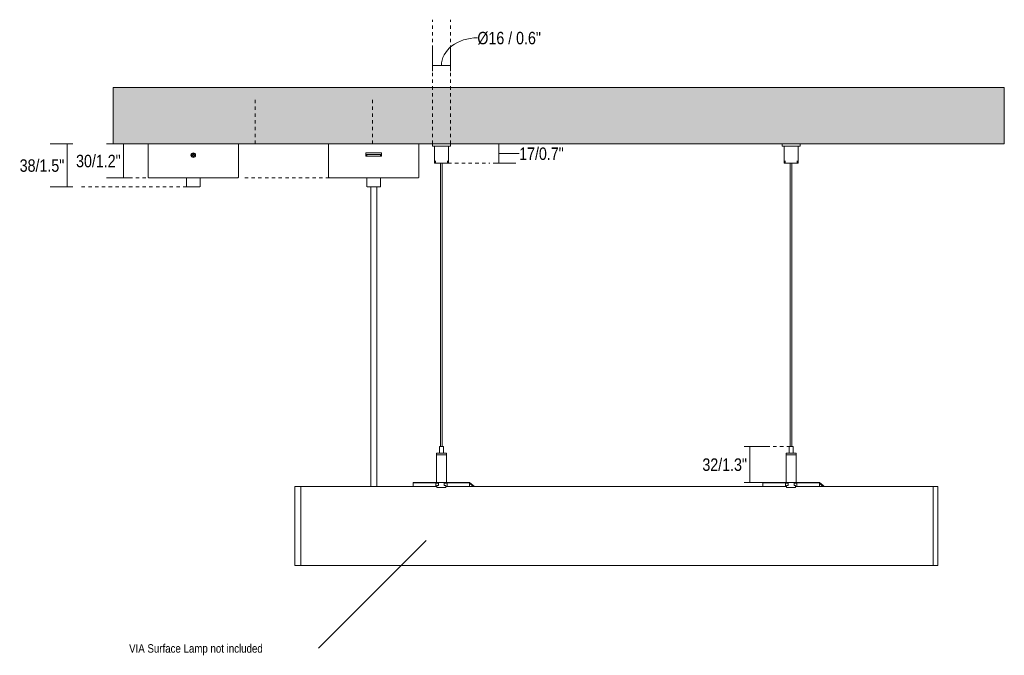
# Model space of a CAD drawing. Header units: millimetres. Extents: x -7025 to -5207, y 89 to 5011.
# Tile 2 of 2: x -6080 to -5207, y 4448 to 5011. Entities that reach past the tile are written whole.
import ezdxf

# ---------------------------------------------------------------- set-up
doc = ezdxf.new("R2010")
doc.units = ezdxf.units.MM
doc.linetypes.add('Dash', pattern=[6, 3, -3])
doc.layers.add('A-ANNO-DIMS', color=7, linetype='Dash', lineweight=9, true_color=0xd2d2d2)
for name, color, linetype, lineweight in [('A-ANNO-DIMS-5', 7, 'Continuous', 9), ('A-WALL', 7, 'Continuous', 9), ('E-LITE-EQPM', 7, 'Continuous', 20), ('G-ANNO-TEXT', 7, 'Continuous', 9)]:
    doc.layers.add(name, color=color, linetype=linetype, lineweight=lineweight)
doc.styles.add('Arial Narrow', font='ARIALN.TTF', dxfattribs={"height": 11})
doc.styles.add('Arial Narrow_2', font='ARIALN.TTF', dxfattribs={"height": 7.5})
doc.dimstyles.new('FARO_-_2_2mm_Arial_Narrow_mm_Inch_Left_H', dxfattribs={"dimscale": 304.8, "dimtxt": 11.257741, "dimasz": 0, "dimexe": 0.049213, "dimexo": 0.0625, "dimgap": 0.008202, "dimtad": 3, "dimtih": 1, "dimtoh": 1, "dimdec": 0, "dimzin": 0, "dimdsep": 46, "dimtxsty": 'Arial Narrow', "dimblk1": 'NONE', "dimblk2": 'NONE', "dimsah": 1, "dimcen": 0.09, "dimadec": 0, "dimazin": 0, "dimtfac": 1, "dimtdec": 4, "dimtix": 1, "dimtmove": 0, "dimatfit": 3, "dimfxl": 0.016404, "dimfxlon": 1, "dimtvp": 1, "dimtolj": 1, "dimtzin": 0, "dimarcsym": 2})
doc.dimstyles.new('FARO_-_2_2mm_Arial_Narrow_mm_Inch_Left_H_1', dxfattribs={"dimscale": 304.8, "dimtxt": 11.257741, "dimasz": 0, "dimexe": 0.049213, "dimexo": 0.0625, "dimgap": 0.008202, "dimtad": 3, "dimtih": 1, "dimtoh": 1, "dimdec": 0, "dimzin": 0, "dimdsep": 46, "dimtxsty": 'Arial Narrow', "dimblk1": 'NONE', "dimblk2": 'NONE', "dimsah": 1, "dimcen": 0.09, "dimadec": 0, "dimazin": 0, "dimtfac": 1, "dimtdec": 4, "dimtix": 1, "dimtmove": 1, "dimatfit": 3, "dimfxl": 0.016404, "dimfxlon": 1, "dimtvp": 1, "dimtolj": 1, "dimtzin": 0, "dimarcsym": 2})
doc.dimstyles.new('FARO_-_2_2mm_Arial_Narrow_mm_Inch_Right_1', dxfattribs={"dimscale": 304.8, "dimtxt": 11.257741, "dimasz": 0, "dimexe": 0.049213, "dimexo": 0.0625, "dimgap": 0.008202, "dimtad": 1, "dimdec": 0, "dimzin": 0, "dimdsep": 46, "dimtxsty": 'Arial Narrow', "dimblk1": 'NONE', "dimblk2": 'NONE', "dimsah": 1, "dimcen": 0.09, "dimadec": 0, "dimazin": 0, "dimtfac": 1, "dimtdec": 4, "dimtix": 1, "dimtmove": 1, "dimatfit": 3, "dimfxl": 0.016404, "dimfxlon": 1, "dimtvp": 1, "dimtolj": 1, "dimtzin": 0, "dimarcsym": 2})

# ---------------------------------------------------------------- blocks, each defined once
blk = doc.blocks.new('VIA Surface - 00 VIA SURFACE-655830-Planta_PDF')
at = {"color": 254, "lineweight": 9, "true_color": 0xd4d4d4}
for p, q in [((-3360.48, 4601.5), (-3380.96, 4601.5)), ((-3380.96, 4601.5), (-3370.79, 4601.5)), ((-3380.96, 4601.18), (-3380.96, 4601.5)), ((-3360.92, 4601.17), (-3380.96, 4601.18)), ((-3380.96, 4601.18), (-3380.96, 4598)), ((-3360.96, 4598), (-3360.96, 4600.89)), ((-3360.96, 4600.15), (-3360.93, 4600.43)), ((-3359.96, 4601.5), (-3359.96, 4601)), ((-3358.52, 4601), (-3359.96, 4601)), ((-3351.96, 4601), (-3353.4, 4601)), ((-3351.96, 4601.5), (-3351.96, 4601)), ((-3330.96, 4601.5), (-3351.44, 4601.5)), ((-3330.96, 4601.18), (-3351, 4601.17)), ((-3350.96, 4600.15), (-3350.99, 4600.43)), ((-3350.96, 4598), (-3350.96, 4600.89)), ((-3328.02, 4599.03), (-3330.96, 4601.5)), ((-3330.96, 4601.5), (-3330.96, 4601.18)), ((-3330.96, 4601.18), (-3330.96, 4598)), ((-3328.34, 4598.64), (-3330.96, 4600.84)), ((-3050.48, 4601.5), (-3070.96, 4601.5)), ((-3070.96, 4601.5), (-3060.4, 4601.5)), ((-3070.96, 4601.18), (-3070.96, 4601.5)), ((-3050.92, 4601.17), (-3070.96, 4601.18)), ((-3070.96, 4601.18), (-3070.96, 4598)), ((-3050.96, 4598), (-3050.96, 4600.89)), ((-3050.96, 4600.15), (-3050.93, 4600.43)), ((-3049.96, 4601), (-3050.26, 4601)), ((-3049.96, 4601.5), (-3049.96, 4601)), ((-3048.52, 4601), (-3049.96, 4601)), ((-3041.96, 4601), (-3043.4, 4601)), ((-3041.96, 4601.5), (-3041.96, 4601)), ((-3020.96, 4601.5), (-3041.44, 4601.5)), ((-3020.96, 4601.18), (-3041, 4601.17)), ((-3040.96, 4600.15), (-3040.99, 4600.43)), ((-3040.96, 4598), (-3040.96, 4600.89)), ((-3018.02, 4599.03), (-3020.96, 4601.5)), ((-3020.96, 4601.5), (-3020.96, 4601.18)), ((-3020.96, 4601.18), (-3020.96, 4598)), ((-3018.34, 4598.64), (-3020.96, 4600.84)), ((-3328.34, 4598.64), (-3328.02, 4599.03)), ((-3327.52, 4597.96), (-3328.34, 4598.64)), ((-3328.02, 4599.03), (-3326.7, 4597.92)), ((-3018.34, 4598.64), (-3018.02, 4599.03)), ((-3017.52, 4597.96), (-3018.34, 4598.64)), ((-3018.02, 4599.03), (-3016.7, 4597.92))]:
    blk.add_line(p, q, dxfattribs=at)
at = {"color": 254, "lineweight": 9, "true_color": 0xd4d4d4, "flags": 128}
for points in [[(-3360.92, 4601.17), (-3360.95, 4601.03), (-3360.96, 4600.89)], [(-3360.96, 4600.15), (-3360.9, 4600.51), (-3360.73, 4600.84)], [(-3351.19, 4600.84), (-3351.02, 4600.51), (-3350.96, 4600.15)], [(-3350.96, 4600.89), (-3350.97, 4601.03), (-3351, 4601.17)], [(-3050.92, 4601.17), (-3050.95, 4601.03), (-3050.96, 4600.89)], [(-3050.96, 4600.15), (-3050.9, 4600.51), (-3050.73, 4600.84)], [(-3041.19, 4600.84), (-3041.02, 4600.51), (-3040.96, 4600.15)], [(-3040.96, 4600.89), (-3040.97, 4601.03), (-3041, 4601.17)]]:
    blk.add_lwpolyline(points, dxfattribs=at)
at = {"color": 254, "lineweight": 9, "true_color": 0xd4d4d4}
for points, knots in [([(-3360.36, 4601.49), (-3360.41, 4601.49), (-3360.52, 4601.48), (-3360.66, 4601.46), (-3360.78, 4601.41), (-3360.88, 4601.31), (-3360.91, 4601.23), (-3360.92, 4601.17)], [0.3, 0.3, 0.3, 0.3, 0.425, 0.55, 0.7, 0.85, 1, 1, 1, 1]), ([(-3360.73, 4600.84), (-3360.69, 4600.88), (-3360.6, 4600.95), (-3360.42, 4600.99), (-3360.2, 4601), (-3360.05, 4601), (-3359.96, 4601)], [0, 0, 0, 0, 0.25, 0.5, 0.708333, 1, 1, 1, 1]), ([(-3351.19, 4600.84), (-3351.23, 4600.89), (-3351.32, 4600.95), (-3351.58, 4601), (-3351.8, 4601), (-3351.96, 4601)], [0, 0, 0, 0, 0.25, 0.5, 1, 1, 1, 1]), ([(-3351, 4601.17), (-3351.01, 4601.23), (-3351.04, 4601.31), (-3351.13, 4601.4), (-3351.24, 4601.45), (-3351.33, 4601.47), (-3351.38, 4601.48)], [0, 0, 0, 0, 0.15, 0.3, 0.425, 0.55, 0.55, 0.55, 0.55]), ([(-3050.36, 4601.49), (-3050.41, 4601.49), (-3050.52, 4601.48), (-3050.66, 4601.46), (-3050.78, 4601.41), (-3050.88, 4601.31), (-3050.91, 4601.23), (-3050.92, 4601.17)], [0.3, 0.3, 0.3, 0.3, 0.425, 0.55, 0.7, 0.85, 1, 1, 1, 1]), ([(-3050.73, 4600.84), (-3050.69, 4600.88), (-3050.6, 4600.95), (-3050.42, 4600.99), (-3050.2, 4601), (-3050.05, 4601), (-3049.96, 4601)], [0, 0, 0, 0, 0.25, 0.5, 0.708333, 1, 1, 1, 1]), ([(-3041.19, 4600.84), (-3041.23, 4600.89), (-3041.32, 4600.95), (-3041.58, 4601), (-3041.8, 4601), (-3041.96, 4601)], [0, 0, 0, 0, 0.25, 0.5, 1, 1, 1, 1]), ([(-3041, 4601.17), (-3041.01, 4601.23), (-3041.04, 4601.31), (-3041.13, 4601.4), (-3041.24, 4601.45), (-3041.33, 4601.47), (-3041.38, 4601.48)], [0, 0, 0, 0, 0.15, 0.3, 0.425, 0.55, 0.55, 0.55, 0.55])]:
    blk.add_open_spline(points, degree=3, knots=knots, dxfattribs=at)
at = {"layer": 'E-LITE-EQPM', "color": 254, "true_color": 0xd4d4d4}
for p, q in [((-3485.96, 4527.95), (-3485.96, 4598.04)), ((-3485.96, 4598.04), (-3483.47, 4598.04)), ((-3483.47, 4598.04), (-3480.47, 4598.04)), ((-3480.47, 4598.04), (-3480.47, 4527.95)), ((-3480.47, 4528), (-3480.47, 4598)), ((-3480.47, 4598), (-3359.96, 4598)), ((-3351.96, 4598), (-3049.96, 4598)), ((-3041.96, 4598), (-2919.96, 4598)), ((-2919.96, 4527.95), (-2919.96, 4598.04)), ((-2919.96, 4598.04), (-2916.96, 4598.04)), ((-2919.96, 4598), (-2919.96, 4528)), ((-2916.96, 4598.04), (-2915.96, 4598.04)), ((-2915.96, 4598.04), (-2915.96, 4527.95)), ((-3485.96, 4527.95), (-3483.47, 4527.95)), ((-3483.47, 4527.95), (-3480.47, 4527.95)), ((-2919.96, 4528), (-3480.47, 4528)), ((-2919.96, 4527.95), (-2916.96, 4527.95)), ((-2916.96, 4527.95), (-2915.96, 4527.95))]:
    blk.add_line(p, q, dxfattribs=at)
blk = doc.blocks.new('VIA Surface - 00 VIA SURFACE-655867-Planta_PDF')
at = {"layer": 'E-LITE-EQPM'}
for p, q in [((-3455.96, 4901.5), (-3455.96, 4872.12)), ((-3375.96, 4901.5), (-3375.96, 4872.12)), ((-3363.96, 4901.5), (-3363.96, 4899.5)), ((-3363.96, 4899.5), (-3347.96, 4899.5)), ((-3362.21, 4899.5), (-3362.21, 4884.5)), ((-3349.71, 4884.5), (-3349.71, 4899.5)), ((-3347.96, 4899.5), (-3347.96, 4901.5)), ((-3053.96, 4901.5), (-3053.96, 4899.5)), ((-3053.96, 4899.5), (-3037.96, 4899.5)), ((-3052.21, 4899.5), (-3052.21, 4884.5)), ((-3039.71, 4884.5), (-3039.71, 4899.5)), ((-3037.96, 4899.5), (-3037.96, 4901.5)), ((-3422.96, 4890.5), (-3422.96, 4893.5)), ((-3422.96, 4893.5), (-3408.96, 4893.5)), ((-3422.96, 4892.16), (-3421.96, 4892.16)), ((-3421.96, 4890.64), (-3422.96, 4890.64)), ((-3408.96, 4890.5), (-3422.96, 4890.5)), ((-3421.96, 4892.12), (-3421.96, 4890.62)), ((-3421.96, 4892.12), (-3419.94, 4892.12)), ((-3419.94, 4890.62), (-3421.96, 4890.62)), ((-3419.94, 4892.12), (-3411.98, 4892.12)), ((-3411.98, 4890.62), (-3419.94, 4890.62)), ((-3411.98, 4892.12), (-3409.96, 4892.12)), ((-3409.96, 4890.62), (-3411.98, 4890.62)), ((-3409.96, 4892.16), (-3408.96, 4892.16)), ((-3409.96, 4890.62), (-3409.96, 4892.12)), ((-3408.96, 4890.64), (-3409.96, 4890.64)), ((-3408.96, 4893.5), (-3408.96, 4890.5)), ((-3362.21, 4884.5), (-3349.71, 4884.5)), ((-3361.21, 4886.43), (-3361.21, 4884.5)), ((-3356.71, 4884.5), (-3356.71, 4633.5)), ((-3355.21, 4633.5), (-3355.21, 4884.5)), ((-3350.71, 4884.5), (-3350.71, 4886.43)), ((-3052.21, 4884.5), (-3039.71, 4884.5)), ((-3051.21, 4886.43), (-3051.21, 4884.5)), ((-3046.71, 4884.5), (-3046.71, 4633.5)), ((-3045.21, 4633.5), (-3045.21, 4884.5)), ((-3040.71, 4884.5), (-3040.71, 4886.43)), ((-3455.34, 4871.5), (-3376.58, 4871.5)), ((-3421.96, 4871.5), (-3421.96, 4863.5)), ((-3409.96, 4863.5), (-3409.96, 4871.5)), ((-3421.87, 4863.5), (-3415.96, 4863.5)), ((-3418.62, 4863.5), (-3418.62, 4598)), ((-3415.96, 4863.5), (-3410.05, 4863.5)), ((-3413.3, 4598), (-3413.3, 4863.5)), ((-3360.48, 4626.5), (-3360.48, 4626)), ((-3360.41, 4626.5), (-3360.48, 4626.5)), ((-3360.48, 4626.5), (-3360.46, 4626.5)), ((-3360.41, 4627.5), (-3351.51, 4627.5)), ((-3360.41, 4627.5), (-3360.41, 4626.5)), ((-3357.74, 4633.5), (-3357.74, 4627.5)), ((-3354.17, 4633.5), (-3357.74, 4633.5)), ((-3354.17, 4627.5), (-3354.17, 4633.5)), ((-3351.51, 4626.5), (-3351.51, 4627.5)), ((-3351.44, 4626.5), (-3351.51, 4626.5)), ((-3351.46, 4626.5), (-3351.44, 4626.5)), ((-3351.44, 4626), (-3351.44, 4626.5)), ((-3050.48, 4626.5), (-3050.48, 4626)), ((-3050.41, 4626.5), (-3050.48, 4626.5)), ((-3050.48, 4626.5), (-3050.46, 4626.5)), ((-3050.41, 4627.5), (-3041.51, 4627.5)), ((-3050.41, 4627.5), (-3050.41, 4626.5)), ((-3047.74, 4633.5), (-3047.74, 4627.5)), ((-3044.17, 4633.5), (-3047.74, 4633.5)), ((-3044.17, 4627.5), (-3044.17, 4633.5)), ((-3041.51, 4626.5), (-3041.51, 4627.5)), ((-3041.44, 4626.5), (-3041.51, 4626.5)), ((-3041.46, 4626.5), (-3041.44, 4626.5)), ((-3041.44, 4626), (-3041.44, 4626.5))]:
    blk.add_line(p, q, dxfattribs=at)
for points in [[(-3455.96, 4872.12), (-3455.96, 4872.06), (-3455.95, 4871.95), (-3455.88, 4871.8), (-3455.78, 4871.67), (-3455.65, 4871.57), (-3455.5, 4871.51), (-3455.4, 4871.5), (-3455.34, 4871.5)], [(-3375.96, 4872.12), (-3375.96, 4872.06), (-3375.97, 4871.95), (-3376.04, 4871.8), (-3376.14, 4871.67), (-3376.27, 4871.57), (-3376.42, 4871.51), (-3376.53, 4871.5), (-3376.58, 4871.5)]]:
    blk.add_open_spline(points, degree=3, dxfattribs=at)
blk = doc.blocks.new('VIA DriverB_ - Lamp-632673-Planta_PDF')
at = {"layer": 'E-LITE-EQPM'}
for p, q in [((-3615.96, 4872.12), (-3615.96, 4901.5)), ((-3535.96, 4901.5), (-3535.96, 4872.12)), ((-3577.31, 4891.1), (-3577.31, 4891.89)), ((-3577.31, 4891.89), (-3576.36, 4891.89)), ((-3576.36, 4891.1), (-3577.31, 4891.1)), ((-3576.36, 4891.89), (-3576.36, 4892.84)), ((-3576.36, 4892.84), (-3575.96, 4892.84)), ((-3576.36, 4890.15), (-3576.36, 4891.1)), ((-3575.96, 4890.15), (-3576.36, 4890.15)), ((-3575.96, 4892.84), (-3575.56, 4892.84)), ((-3575.56, 4890.15), (-3575.96, 4890.15)), ((-3575.56, 4892.84), (-3575.56, 4891.89)), ((-3575.56, 4891.89), (-3574.61, 4891.89)), ((-3574.61, 4891.1), (-3575.56, 4891.1)), ((-3575.56, 4891.1), (-3575.56, 4890.15)), ((-3574.61, 4891.89), (-3574.61, 4891.1)), ((-3615.34, 4871.5), (-3536.58, 4871.5)), ((-3581.96, 4871.5), (-3581.96, 4863.5)), ((-3569.96, 4863.5), (-3569.96, 4871.5)), ((-3581.87, 4863.5), (-3575.96, 4863.5)), ((-3575.96, 4863.5), (-3570.05, 4863.5))]:
    blk.add_line(p, q, dxfattribs=at)
for radius, start, end in [(2.02, 0, 180), (2.02, 180, 0), (1.95, 90, 270), (1.95, 270, 90)]:
    blk.add_arc((-3575.96, 4891.5), radius, start, end, dxfattribs=at)
for points in [[(-3615.34, 4871.5), (-3615.39, 4871.5), (-3615.5, 4871.51), (-3615.65, 4871.57), (-3615.78, 4871.67), (-3615.88, 4871.8), (-3615.95, 4871.95), (-3615.96, 4872.06), (-3615.96, 4872.12)], [(-3535.96, 4872.12), (-3535.96, 4872.06), (-3535.97, 4871.95), (-3536.04, 4871.8), (-3536.14, 4871.67), (-3536.27, 4871.57), (-3536.42, 4871.51), (-3536.52, 4871.5), (-3536.58, 4871.5)]]:
    blk.add_open_spline(points, degree=3, dxfattribs=at)
blk = doc.blocks.new('DIMBLOCK11-Planta_PDF')
at = {"layer": 'A-ANNO-DIMS-5', "color": 251, "true_color": 0x5b5b5b}
for p, q in [((-5988.11, 4901.5), (-6003.31, 4901.5)), ((-5988.31, 4871.5), (-5988.31, 4901.5)), ((-5988.31, 4901.5), (-5983.31, 4901.5)), ((-5988.11, 4871.5), (-6003.31, 4871.5)), ((-5988.31, 4871.5), (-5983.31, 4871.5))]:
    blk.add_line(p, q, dxfattribs=at)
at = {"layer": 'A-ANNO-DIMS-5', "color": 0, "insert": (-6030.31, 4891.78), "char_height": 11, "width": 47.3897, "attachment_point": 1, "line_spacing_factor": 0.974696, "style": 'Arial Narrow'}
blk.add_mtext('30/1.2"', dxfattribs=at)
blk = doc.blocks.new('_None')
blk = doc.blocks.new('DIMBLOCK12-Planta_PDF')
at = {"layer": 'A-ANNO-DIMS-5', "color": 251, "true_color": 0x5b5b5b}
for p, q in [((-5714.44, 4970.72), (-5714.44, 4985.92)), ((-5698.44, 4970.72), (-5698.44, 4985.92)), ((-5714.44, 4970.92), (-5698.44, 4970.92)), ((-5714.44, 4970.92), (-5714.44, 4965.92)), ((-5698.44, 4970.92), (-5698.44, 4965.92))]:
    blk.add_line(p, q, dxfattribs=at)
blk.add_ellipse((-5674.59, 4970.92), major_axis=(31.85, 0), ratio=0.770177, start_param=1.570796, end_param=3.141593, dxfattribs=at)
at = {"layer": 'A-ANNO-DIMS-5', "color": 0, "insert": (-5674.59, 5000.73), "char_height": 11, "width": 67.7609, "attachment_point": 1, "line_spacing_factor": 0.974696, "style": 'Arial Narrow'}
blk.add_mtext('Ø16 / 0.6"', dxfattribs=at)
blk = doc.blocks.new('DIMBLOCK13-Planta_PDF')
at = {"layer": 'A-ANNO-DIMS-5', "color": 251, "true_color": 0x5b5b5b}
for p, q in [((-5655.31, 4901.5), (-5670.51, 4901.5)), ((-5655.51, 4884.5), (-5655.51, 4901.5)), ((-5655.51, 4901.5), (-5650.51, 4901.5)), ((-5655.51, 4893), (-5655.51, 4893)), ((-5637.54, 4893), (-5655.51, 4893)), ((-5660.51, 4884.5), (-5640.51, 4884.5)), ((-5655.51, 4884.5), (-5660.51, 4884.5))]:
    blk.add_line(p, q, dxfattribs=at)
at = {"layer": 'A-ANNO-DIMS-5', "color": 0, "insert": (-5637.54, 4898.28), "char_height": 11, "width": 47.3897, "attachment_point": 1, "line_spacing_factor": 0.974696, "style": 'Arial Narrow'}
blk.add_mtext('17/0.7"', dxfattribs=at)
blk = doc.blocks.new('DIMBLOCK14-Planta_PDF')
at = {"layer": 'A-ANNO-DIMS-5', "color": 251, "true_color": 0x5b5b5b}
for p, q in [((-6033.31, 4901.5), (-6053.31, 4901.5)), ((-6038.31, 4863.5), (-6038.31, 4901.5)), ((-6038.31, 4901.5), (-6033.31, 4901.5)), ((-6033.31, 4863.5), (-6053.31, 4863.5)), ((-6038.31, 4863.5), (-6033.31, 4863.5))]:
    blk.add_line(p, q, dxfattribs=at)
at = {"layer": 'A-ANNO-DIMS-5', "color": 0, "insert": (-6080.31, 4887.78), "char_height": 11, "width": 47.3897, "attachment_point": 1, "line_spacing_factor": 0.974696, "style": 'Arial Narrow'}
blk.add_mtext('38/1.5"', dxfattribs=at)
blk = doc.blocks.new('DIMBLOCK15-Planta_PDF')
at = {"layer": 'A-ANNO-DIMS-5', "color": 251, "true_color": 0x5b5b5b}
for p, q in [((-5433.13, 4633.5), (-5438.13, 4633.5)), ((-5433.33, 4633.5), (-5418.13, 4633.5)), ((-5433.13, 4633.5), (-5433.13, 4601.5)), ((-5433.13, 4601.5), (-5438.13, 4601.5)), ((-5433.33, 4601.5), (-5418.13, 4601.5))]:
    blk.add_line(p, q, dxfattribs=at)
at = {"layer": 'A-ANNO-DIMS-5', "color": 0, "insert": (-5475.12, 4622.78), "char_height": 11, "width": 47.3897, "attachment_point": 1, "line_spacing_factor": 0.974696, "style": 'Arial Narrow'}
blk.add_mtext('32/1.3"', dxfattribs=at)

msp = doc.modelspace()

# ---------------------------------------------------------------- hatches: boundary and pattern name
at = {"layer": 'A-WALL', "true_color": 0xf7f7f7}
msp.add_hatch(color=7, dxfattribs=at).paths.add_polyline_path([(-5207.48, 4901.5), (-5207.48, 4951.5), (-5997.48, 4951.5), (-5997.48, 4901.5), (-5289.42, 4901.5)])

# ---------------------------------------------------------------- linework, layer by layer
at = {"layer": 'A-ANNO-DIMS'}
for p, q in [((-5714.44, 4901.5), (-5714.44, 5011.5)), ((-5698.44, 4901.5), (-5698.44, 5011.5)), ((-5871.48, 4901.5), (-5871.48, 4941.5)), ((-5767.48, 4901.5), (-5767.48, 4941.5)), ((-5700.44, 4884.5), (-5663.63, 4884.5)), ((-5968.44, 4871.5), (-6003.44, 4871.5)), ((-5805.82, 4871.5), (-5880.82, 4871.5)), ((-5932.44, 4863.5), (-6027.44, 4863.5)), ((-5397.33, 4633.5), (-5435.96, 4633.5)), ((-5400.96, 4601.5), (-5435.96, 4601.5))]:
    msp.add_line(p, q, dxfattribs=at)
at = {"layer": 'A-ANNO-DIMS', "color": 251, "linetype": 'Continuous', "true_color": 0x5b5b5b}
msp.add_line((-5720, 4550.03), (-5815.45, 4454.57), dxfattribs=at)
at = {"layer": 'A-WALL', "color": 253, "true_color": 0xaaaaaa}
for p, q in [((-5997.48, 4951.5), (-5207.48, 4951.5)), ((-5997.48, 4901.5), (-5997.48, 4951.5)), ((-5207.48, 4901.5), (-5207.48, 4951.5)), ((-5207.48, 4901.5), (-5997.48, 4901.5))]:
    msp.add_line(p, q, dxfattribs=at)
at = {"layer": 'E-LITE-EQPM'}
for p, q in [((-5710.96, 4626), (-5710.96, 4601.5)), ((-5701.92, 4626), (-5710.96, 4626)), ((-5701.92, 4601.5), (-5701.92, 4626)), ((-5400.96, 4626), (-5400.96, 4601.5)), ((-5391.92, 4626), (-5400.96, 4626)), ((-5391.92, 4601.5), (-5391.92, 4626)), ((-5710.96, 4601.5), (-5709, 4601.5)), ((-5709, 4601.5), (-5709, 4598.9)), ((-5703.88, 4601.5), (-5709, 4601.5)), ((-5703.88, 4601.5), (-5701.92, 4601.5)), ((-5703.88, 4598.9), (-5703.88, 4601.5)), ((-5400.96, 4601.5), (-5399, 4601.5)), ((-5399, 4601.5), (-5399, 4598.9)), ((-5393.88, 4601.5), (-5399, 4601.5)), ((-5393.88, 4601.5), (-5391.92, 4601.5)), ((-5393.88, 4598.9), (-5393.88, 4601.5)), ((-5709, 4598.9), (-5710.44, 4598.9)), ((-5710.44, 4598.9), (-5710.44, 4596.9)), ((-5710.44, 4596.9), (-5702.44, 4596.9)), ((-5702.44, 4598.9), (-5703.88, 4598.9)), ((-5702.44, 4596.9), (-5702.44, 4598.9)), ((-5399, 4598.9), (-5400.44, 4598.9)), ((-5400.44, 4598.9), (-5400.44, 4596.9)), ((-5400.44, 4596.9), (-5392.44, 4596.9)), ((-5392.44, 4598.9), (-5393.88, 4598.9)), ((-5392.44, 4596.9), (-5392.44, 4598.9))]:
    msp.add_line(p, q, dxfattribs=at)

# ---------------------------------------------------------------- block references
for name in ['VIA DriverB_ - Lamp-632673-Planta_PDF', 'VIA Surface - 00 VIA SURFACE-655867-Planta_PDF']:
    msp.add_blockref(name, (-2350.48, 0), dxfattribs=at)
at = {"layer": 'E-LITE-EQPM', "color": 254, "true_color": 0xd4d4d4}
msp.add_blockref('VIA Surface - 00 VIA SURFACE-655830-Planta_PDF', (-2350.48, 0), dxfattribs=at)

# ---------------------------------------------------------------- texts
at = {"layer": 'G-ANNO-TEXT', "color": 251, "true_color": 0x5b5b5b, "insert": (-5983.29, 4458.21), "char_height": 7.5, "width": 147.1097, "attachment_point": 1, "style": 'Arial Narrow_2'}
msp.add_mtext('VIA Surface Lamp not included', dxfattribs=at)

# ---------------------------------------------------------------- dimensions: what is measured, and where the dimension line sits
at = {"layer": 'A-ANNO-DIMS', "color": 251, "linetype": 'Continuous', "true_color": 0x5b5b5b}
dim = msp.add_linear_dim(base=(-5698.44, 4970.92), p1=(-5714.44, 4965.92), p2=(-5698.44, 4965.92), text='Ø<>', dimstyle='FARO_-_2_2mm_Arial_Narrow_mm_Inch_Right_1', override={"dimpost": '<>', "dimfxl": 16}, dxfattribs=at)
dim.commit()
dim.dimension.update_dxf_attribs({"geometry": 'DIMBLOCK12-Planta_PDF', "text_midpoint": (-5640.71, 4993.4), "dimtype": 160})
for base, p1, p2, override, picture, middle in [((-6038.31, 4901.5), (-6033.31, 4863.5), (-6033.31, 4901.5), {"dimpost": '<>', "dimfxl": 38}, 'DIMBLOCK14-Planta_PDF', (-6065.18, 4882.5)), ((-5988.31, 4901.5), (-5983.31, 4871.5), (-5983.31, 4901.5), {"dimpost": '<>', "dimfxl": 30}, 'DIMBLOCK11-Planta_PDF', (-6015.18, 4886.5)), ((-5433.13, 4601.5), (-5438.13, 4633.5), (-5438.13, 4601.5), {"dimpost": '<>', "dimfxl": 32}, 'DIMBLOCK15-Planta_PDF', (-5460, 4617.5))]:
    dim = msp.add_linear_dim(base=base, p1=p1, p2=p2, angle=90, dimstyle='FARO_-_2_2mm_Arial_Narrow_mm_Inch_Left_H', override=override, dxfattribs=at)
    dim.commit()
    dim.dimension.update_dxf_attribs({"geometry": picture, "text_midpoint": middle})
dim = msp.add_linear_dim(base=(-5655.51, 4901.5), p1=(-5660.51, 4884.5), p2=(-5650.51, 4901.5), angle=90, dimstyle='FARO_-_2_2mm_Arial_Narrow_mm_Inch_Left_H_1', override={"dimtih": 1, "dimtoh": 1, "dimpost": '<>', "dimfxl": 19.723083}, dxfattribs=at)
dim.commit()
dim.dimension.update_dxf_attribs({"geometry": 'DIMBLOCK13-Planta_PDF', "text_midpoint": (-5613.84, 4890.94), "dimtype": 160})

doc.saveas('drawing.dxf')
